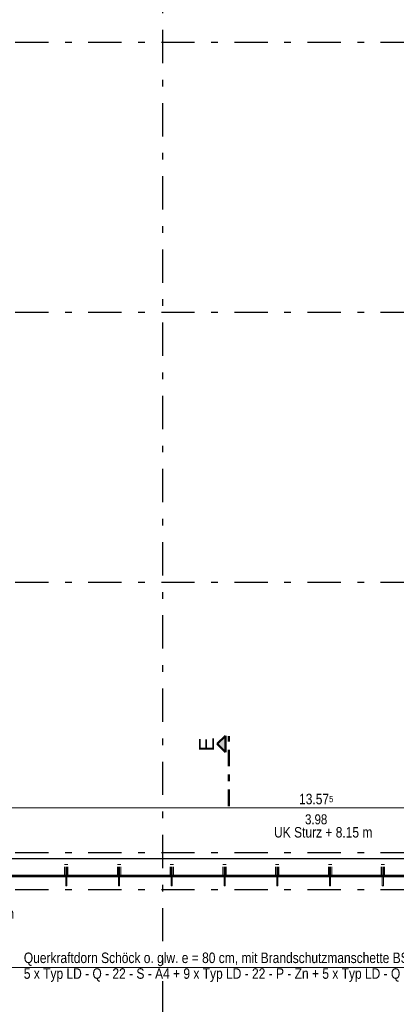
# Model space of a CAD drawing. Header units: millimetres. Extents: x 0 to 78.9, y -26.7 to 42.
# Tile 35 of 68: x 26.3 to 31.9, y 18.3 to 33.1. Entities that reach past the tile are written whole.
import ezdxf

# ---------------------------------------------------------------- set-up
doc = ezdxf.new("R2010")
doc.units = ezdxf.units.MM
for name, pattern in [('DASHDOT', [1, 0.5, -0.25, 0, -0.25]), ('DASHDOTX2', [2, 1, -0.5, 0, -0.5]), ('HIDDEN', [0.375, 0.25, -0.125])]:
    doc.linetypes.add(name, pattern=pattern)
doc.layers.add('Achsen', color=7, linetype='Continuous', lineweight=20)
doc.styles.add('Arial', font='arial.ttf')
doc.styles.add('Arial Narrow', font='ARIALN.TTF')
doc.dimstyles.new('Arch_Strakon_dimstyle', dxfattribs={"dimtxt": 11.25, "dimasz": 1, "dimexe": 1.25, "dimexo": 0.0625, "dimgap": 1, "dimtad": 0, "dimdec": 5, "dimzin": 12, "dimdsep": 46, "dimtxsty": 'Arial Narrow', "dimblk": 'Arrowhead_Tick', "dimsah": 1, "dimcen": 0, "dimse1": 1, "dimse2": 1, "dimclrd": 6, "dimclrt": 3, "dimazin": 0, "dimtfac": 1, "dimtdec": 4, "dimtmove": 0, "dimatfit": 3, "dimldrblk": 'NONE', "dimfxl": 1, "dimtvp": 1, "dimtolj": 1, "dimtzin": 0, "dimlwd": 13, "dimarcsym": 2})

# ---------------------------------------------------------------- blocks, each defined once
blk = doc.blocks.new('Arrowhead_Tick')
at = {"color": 0, "linetype": 'Continuous', "lineweight": -2}
for p, q in [((0, 20), (0, -10)), ((-1, 0), (0, 0)), ((10, 0), (0, 0))]:
    blk.add_line(p, q, dxfattribs=at)
at = {"color": 2, "linetype": 'Continuous', "lineweight": 35}
blk.add_line((4.4, 4.4), (-4.4, -4.4), dxfattribs=at)
blk = doc.blocks.new('*D239')
at = {"layer": 'Achsen', "color": 6, "linetype": 'Continuous', "lineweight": 13}
blk.add_line((23.844, 18.85), (38.226, 18.85), dxfattribs=at)
at = {"layer": 'Defpoints', "color": 0}
for p in [(23.834, 20.078), (38.236, 20.078), (38.236, 18.85)]:
    blk.add_point(p, dxfattribs=at)
at = {"layer": 'Achsen', "color": 6, "lineweight": 13, "xscale": 0.01, "yscale": 0.01, "zscale": 0.01, "rotation": 180}
blk.add_blockref('Arrowhead_Tick', (23.834, 18.85), dxfattribs=at)
at = {"layer": 'Achsen', "color": 6, "lineweight": 13, "xscale": 0.01, "yscale": 0.01, "zscale": 0.01}
blk.add_blockref('Arrowhead_Tick', (38.236, 18.85), dxfattribs=at)
blk = doc.blocks.new('_None')
blk = doc.blocks.new('*D369')
at = {"color": 6, "linetype": 'Continuous', "lineweight": 13}
blk.add_line((23.953, 21.25), (37.508, 21.25), dxfattribs=at)
at = {"layer": 'Defpoints', "color": 0}
for p in [(37.518, 21.25), (23.943, 20.698), (37.518, 20.238)]:
    blk.add_point(p, dxfattribs=at)
at = {"color": 6, "lineweight": 13, "xscale": 0.01, "yscale": 0.01, "zscale": 0.01, "rotation": 180}
blk.add_blockref('Arrowhead_Tick', (23.943, 21.25), dxfattribs=at)
at = {"color": 6, "lineweight": 13, "xscale": 0.01, "yscale": 0.01, "zscale": 0.01}
blk.add_blockref('Arrowhead_Tick', (37.518, 21.25), dxfattribs=at)
at = {"color": 2, "lineweight": 35, "insert": (30.73, 21.38), "char_height": 0.1575, "attachment_point": 5, "style": 'Arial Narrow'}
blk.add_mtext('\\A1;13.57{\\A1;\\H.6x;\\S5;}', dxfattribs=at)

msp = doc.modelspace()

# ---------------------------------------------------------------- hatches: boundary and pattern name
at = {"lineweight": 25, "true_color": 0x0000ff}
msp.add_hatch(color=5, dxfattribs=at).paths.add_polyline_path([(29.2426415, 22.2083492), (29.3676415, 22.0833492), (29.3676415, 22.3333492)])

# ---------------------------------------------------------------- linework, layer by layer
at = {"color": 4, "linetype": 'Continuous', "lineweight": 50}
for p, q in [((29.3676415, 22.3333492), (29.2426415, 22.2083492)), ((29.2426415, 22.2083492), (29.3676415, 22.0833492)), ((29.3676415, 22.0833492), (29.3676415, 22.3333492))]:
    msp.add_line(p, q, dxfattribs=at)
at = {"color": 4, "linetype": 'DASHDOT', "lineweight": 50, "ltscale": 0.5}
msp.add_line((29.4176415, 21.2726852), (29.4176415, 22.3251373), dxfattribs=at)
at = {"color": 6, "linetype": 'HIDDEN', "lineweight": 13, "ltscale": 0.5}
for p, q in [((26.9439116, 20.3984028), (26.9458146, 20.3984028)), ((26.9439116, 20.2383995), (26.9439116, 20.3984028)), ((26.9458146, 20.3984028), (26.951234, 20.3984028)), ((26.951234, 20.3984028), (26.9593445, 20.3984028)), ((26.9593445, 20.3984028), (26.9689116, 20.3984028)), ((26.9609116, 20.2383995), (26.9609116, 20.3984028)), ((26.9689116, 20.3984028), (26.9784787, 20.3984028)), ((26.9769116, 20.2383995), (26.9769116, 20.3984028)), ((26.9784787, 20.3984028), (26.9865893, 20.3984028)), ((26.9865893, 20.3984028), (26.9920086, 20.3984028)), ((26.9920086, 20.3984028), (26.9939116, 20.3984028)), ((26.9939116, 20.2383995), (26.9939116, 20.3984028)), ((27.7380783, 20.3984028), (27.7399813, 20.3984028)), ((27.7380783, 20.2383995), (27.7380783, 20.3984028)), ((27.7399813, 20.3984028), (27.7454006, 20.3984028)), ((27.7454006, 20.3984028), (27.7535112, 20.3984028)), ((27.7535112, 20.3984028), (27.7630783, 20.3984028)), ((27.7550783, 20.2383995), (27.7550783, 20.3984028)), ((27.7630783, 20.3984028), (27.7726454, 20.3984028)), ((27.7710783, 20.2383995), (27.7710783, 20.3984028)), ((27.7726454, 20.3984028), (27.780756, 20.3984028)), ((27.780756, 20.3984028), (27.7861753, 20.3984028)), ((27.7861753, 20.3984028), (27.7880783, 20.3984028)), ((27.7880783, 20.2383995), (27.7880783, 20.3984028)), ((28.532245, 20.3984028), (28.534148, 20.3984028)), ((28.532245, 20.2383995), (28.532245, 20.3984028)), ((28.534148, 20.3984028), (28.5395673, 20.3984028)), ((28.5395673, 20.3984028), (28.5476779, 20.3984028)), ((28.5476779, 20.3984028), (28.557245, 20.3984028)), ((28.549245, 20.2383995), (28.549245, 20.3984028)), ((28.557245, 20.3984028), (28.5668121, 20.3984028)), ((28.565245, 20.2383995), (28.565245, 20.3984028)), ((28.5668121, 20.3984028), (28.5749226, 20.3984028)), ((28.5749226, 20.3984028), (28.580342, 20.3984028)), ((28.580342, 20.3984028), (28.582245, 20.3984028)), ((28.582245, 20.2383995), (28.582245, 20.3984028)), ((29.3264116, 20.3984028), (29.3283146, 20.3984028)), ((29.3264116, 20.2383995), (29.3264116, 20.3984028)), ((29.3283146, 20.3984028), (29.333734, 20.3984028)), ((29.333734, 20.3984028), (29.3418445, 20.3984028)), ((29.3418445, 20.3984028), (29.3514116, 20.3984028)), ((29.3434116, 20.2383995), (29.3434116, 20.3984028)), ((29.3514116, 20.3984028), (29.3609787, 20.3984028)), ((29.3594116, 20.2383995), (29.3594116, 20.3984028)), ((29.3609787, 20.3984028), (29.3690893, 20.3984028)), ((29.3690893, 20.3984028), (29.3745086, 20.3984028)), ((29.3745086, 20.3984028), (29.3764116, 20.3984028)), ((29.3764116, 20.2383995), (29.3764116, 20.3984028)), ((30.1205783, 20.3984028), (30.1224813, 20.3984028)), ((30.1205783, 20.2383995), (30.1205783, 20.3984028)), ((30.1224813, 20.3984028), (30.1279006, 20.3984028)), ((30.1279006, 20.3984028), (30.1360112, 20.3984028)), ((30.1360112, 20.3984028), (30.1455783, 20.3984028)), ((30.1375783, 20.2383995), (30.1375783, 20.3984028)), ((30.1455783, 20.3984028), (30.1551454, 20.3984028)), ((30.1535783, 20.2383995), (30.1535783, 20.3984028)), ((30.1551454, 20.3984028), (30.163256, 20.3984028)), ((30.163256, 20.3984028), (30.1686753, 20.3984028)), ((30.1686753, 20.3984028), (30.1705783, 20.3984028)), ((30.1705783, 20.2383995), (30.1705783, 20.3984028)), ((30.914745, 20.3984028), (30.916648, 20.3984028)), ((30.914745, 20.2383995), (30.914745, 20.3984028)), ((30.916648, 20.3984028), (30.9220673, 20.3984028)), ((30.9220673, 20.3984028), (30.9301779, 20.3984028)), ((30.9301779, 20.3984028), (30.939745, 20.3984028)), ((30.931745, 20.2383995), (30.931745, 20.3984028)), ((30.939745, 20.3984028), (30.9493121, 20.3984028)), ((30.947745, 20.2383995), (30.947745, 20.3984028)), ((30.9493121, 20.3984028), (30.9574226, 20.3984028)), ((30.9574226, 20.3984028), (30.962842, 20.3984028)), ((30.962842, 20.3984028), (30.964745, 20.3984028)), ((30.964745, 20.2383995), (30.964745, 20.3984028)), ((31.7089116, 20.3984028), (31.7108146, 20.3984028)), ((31.7089116, 20.2383995), (31.7089116, 20.3984028)), ((31.7108146, 20.3984028), (31.716234, 20.3984028)), ((31.716234, 20.3984028), (31.7243445, 20.3984028)), ((31.7243445, 20.3984028), (31.7339116, 20.3984028)), ((31.7259116, 20.2383995), (31.7259116, 20.3984028)), ((31.7339116, 20.3984028), (31.7434787, 20.3984028)), ((31.7419116, 20.2383995), (31.7419116, 20.3984028)), ((31.7434787, 20.3984028), (31.7515893, 20.3984028)), ((31.7515893, 20.3984028), (31.7570086, 20.3984028)), ((31.7570086, 20.3984028), (31.7589116, 20.3984028)), ((31.7589116, 20.2383995), (31.7589116, 20.3984028)), ((26.9609116, 20.0784028), (26.9609116, 20.2183995)), ((26.9769116, 20.0784028), (26.9769116, 20.2183995)), ((27.7550783, 20.0784028), (27.7550783, 20.2183995)), ((27.7710783, 20.0784028), (27.7710783, 20.2183995)), ((28.549245, 20.0784028), (28.549245, 20.2183995)), ((28.565245, 20.0784028), (28.565245, 20.2183995)), ((29.3434116, 20.0784028), (29.3434116, 20.2183995)), ((29.3594116, 20.0784028), (29.3594116, 20.2183995)), ((30.1375783, 20.0784028), (30.1375783, 20.2183995)), ((30.1535783, 20.0784028), (30.1535783, 20.2183995)), ((30.931745, 20.0784028), (30.931745, 20.2183995)), ((30.947745, 20.0784028), (30.947745, 20.2183995)), ((31.7259116, 20.0784028), (31.7259116, 20.2183995)), ((31.7419116, 20.0784028), (31.7419116, 20.2183995)), ((26.9609116, 20.0784028), (26.9615206, 20.0784028)), ((26.9615206, 20.0784028), (26.9632548, 20.0784028)), ((26.9632548, 20.0784028), (26.9658502, 20.0784028)), ((26.9658502, 20.0784028), (26.9689116, 20.0784028)), ((26.9689116, 20.0784028), (26.9719731, 20.0784028)), ((26.9719731, 20.0784028), (26.9745685, 20.0784028)), ((26.9745685, 20.0784028), (26.9763027, 20.0784028)), ((26.9763027, 20.0784028), (26.9769116, 20.0784028)), ((27.7550783, 20.0784028), (27.7556873, 20.0784028)), ((27.7556873, 20.0784028), (27.7574214, 20.0784028)), ((27.7574214, 20.0784028), (27.7600168, 20.0784028)), ((27.7600168, 20.0784028), (27.7630783, 20.0784028)), ((27.7630783, 20.0784028), (27.7661398, 20.0784028)), ((27.7661398, 20.0784028), (27.7687352, 20.0784028)), ((27.7687352, 20.0784028), (27.7704693, 20.0784028)), ((27.7704693, 20.0784028), (27.7710783, 20.0784028)), ((28.549245, 20.0784028), (28.5498539, 20.0784028)), ((28.5498539, 20.0784028), (28.5515881, 20.0784028)), ((28.5515881, 20.0784028), (28.5541835, 20.0784028)), ((28.5541835, 20.0784028), (28.557245, 20.0784028)), ((28.557245, 20.0784028), (28.5603064, 20.0784028)), ((28.5603064, 20.0784028), (28.5629018, 20.0784028)), ((28.5629018, 20.0784028), (28.564636, 20.0784028)), ((28.564636, 20.0784028), (28.565245, 20.0784028)), ((29.3434116, 20.0784028), (29.3440206, 20.0784028)), ((29.3440206, 20.0784028), (29.3457548, 20.0784028)), ((29.3457548, 20.0784028), (29.3483502, 20.0784028)), ((29.3483502, 20.0784028), (29.3514116, 20.0784028)), ((29.3514116, 20.0784028), (29.3544731, 20.0784028)), ((29.3544731, 20.0784028), (29.3570685, 20.0784028)), ((29.3570685, 20.0784028), (29.3588027, 20.0784028)), ((29.3588027, 20.0784028), (29.3594116, 20.0784028)), ((30.1375783, 20.0784028), (30.1381873, 20.0784028)), ((30.1381873, 20.0784028), (30.1399214, 20.0784028)), ((30.1399214, 20.0784028), (30.1425168, 20.0784028)), ((30.1425168, 20.0784028), (30.1455783, 20.0784028)), ((30.1455783, 20.0784028), (30.1486398, 20.0784028)), ((30.1486398, 20.0784028), (30.1512352, 20.0784028)), ((30.1512352, 20.0784028), (30.1529693, 20.0784028)), ((30.1529693, 20.0784028), (30.1535783, 20.0784028)), ((30.931745, 20.0784028), (30.9323539, 20.0784028)), ((30.9323539, 20.0784028), (30.9340881, 20.0784028)), ((30.9340881, 20.0784028), (30.9366835, 20.0784028)), ((30.9366835, 20.0784028), (30.939745, 20.0784028)), ((30.939745, 20.0784028), (30.9428064, 20.0784028)), ((30.9428064, 20.0784028), (30.9454018, 20.0784028)), ((30.9454018, 20.0784028), (30.947136, 20.0784028)), ((30.947136, 20.0784028), (30.947745, 20.0784028)), ((31.7259116, 20.0784028), (31.7265206, 20.0784028)), ((31.7265206, 20.0784028), (31.7282548, 20.0784028)), ((31.7282548, 20.0784028), (31.7308502, 20.0784028)), ((31.7308502, 20.0784028), (31.7339116, 20.0784028)), ((31.7339116, 20.0784028), (31.7369731, 20.0784028)), ((31.7369731, 20.0784028), (31.7395685, 20.0784028)), ((31.7395685, 20.0784028), (31.7413027, 20.0784028)), ((31.7413027, 20.0784028), (31.7419116, 20.0784028))]:
    msp.add_line(p, q, dxfattribs=at)
at = {"layer": 'Achsen', "color": 3, "linetype": 'DASHDOTX2', "lineweight": 25, "ltscale": 0.5}
for p, q in [((28.4176415, 39.542572), (28.4176415, 12.5145336)), ((3.1006415, 32.7583995), (48.7755368, 32.7583995)), ((3.1006415, 28.6983995), (48.7755368, 28.6983995)), ((3.1006415, 24.6383995), (48.7755368, 24.6383995)), ((3.1006415, 20.5783995), (48.7755368, 20.5783995)), ((3.1006415, 20.0233995), (48.7755368, 20.0233995))]:
    msp.add_line(p, q, dxfattribs=at)
at = {"layer": 'Achsen', "color": 3, "linetype": 'Continuous', "lineweight": 25}
for p, q in [((23.9426185, 20.4883995), (37.5176185, 20.4883995)), ((23.942245, 20.2183995), (38.1276938, 20.2183995)), ((23.9426185, 20.2383993), (37.5176185, 20.2383995)), ((26.9609116, 20.2183995), (26.9609116, 20.2383995)), ((26.9769116, 20.2183995), (26.9769116, 20.2383995)), ((27.7550783, 20.2183995), (27.7550783, 20.2383995)), ((27.7710783, 20.2183995), (27.7710783, 20.2383995)), ((28.549245, 20.2183995), (28.549245, 20.2383995)), ((28.565245, 20.2183995), (28.565245, 20.2383995)), ((29.3434116, 20.2183995), (29.3434116, 20.2383995)), ((29.3594116, 20.2183995), (29.3594116, 20.2383995)), ((30.1375783, 20.2183995), (30.1375783, 20.2383995)), ((30.1535783, 20.2183995), (30.1535783, 20.2383995)), ((30.931745, 20.2183995), (30.931745, 20.2383995)), ((30.947745, 20.2183995), (30.947745, 20.2383995)), ((31.7259116, 20.2183995), (31.7259116, 20.2383995)), ((31.7419116, 20.2183995), (31.7419116, 20.2383995))]:
    msp.add_line(p, q, dxfattribs=at)

# ---------------------------------------------------------------- texts
at = {"color": 4, "lineweight": 50, "style": 'Arial'}
msp.add_text('E', height=0.225, rotation=90, dxfattribs=at).set_placement((29.1926415, 22.0958492))
at = {"color": 2, "lineweight": 35, "style": 'Arial Narrow'}
msp.add_text('UK Sturz + 8.15 m', height=0.1575, dxfattribs=at).set_placement((30.0968699, 20.8024422))
at = {"color": 2, "lineweight": 35, "insert": (30.7301455, 21.075), "char_height": 0.15, "attachment_point": 5, "line_spacing_factor": 0.9, "style": 'Arial Narrow'}
msp.add_mtext('3.98', dxfattribs=at)
at = {"layer": 'Achsen', "color": 2, "lineweight": 35, "style": 'Arial Narrow'}
msp.add_text('Stb.-Stütze 25 x 40 cm', height=0.1575, dxfattribs=at).set_placement((24.3581081, 19.5838477))
at = {"layer": 'Achsen', "color": 2, "lineweight": 35, "insert": (26.3304942, 18.6316701), "char_height": 0.1575, "attachment_point": 7, "line_spacing_factor": 0.9, "style": 'Arial Narrow'}
msp.add_mtext('Querkraftdorn Schöck o. glw. e = 80 cm, mit Brandschutzmanschette BSM 20 LD 16-22{\\P}5 x Typ LD - Q - 22 - S - A4 + 9 x Typ LD - 22 - P - Zn + 5 x Typ LD - Q - 22 - S - A4', dxfattribs=at)

# ---------------------------------------------------------------- dimensions: what is measured, and where the dimension line sits
at = {"lineweight": 35}
dim = msp.add_linear_dim(base=(37.5176185, 21.25), p1=(23.9426724, 20.6983993), p2=(37.5176185, 20.2383995), text='13.57{\\A1;\\H.6x;\\S5;}', dimstyle='Arch_Strakon_dimstyle', override={"dimscale": 0.01, "dimtxt": 15.75, "dimasz": 1, "dimgap": 5, "dimtad": 1, "dimjust": 0, "dimtih": 0, "dimtoh": 0, "dimdec": 5, "dimdsep": 46, "dimtxsty": 'Arial Narrow', "dimclrd": 6, "dimclrt": 2, "dimtix": 1, "dimtofl": 255, "dimtmove": 0, "dimatfit": 2, "dimfxl": 0, "dimfxlon": 0, "dimtvp": 31.746032, "dimlwd": 13}, dxfattribs=at)
dim.commit()
dim.dimension.update_dxf_attribs({"geometry": '*D369', "text_midpoint": (30.7301455, 21.25), "dimtype": 160})
at = {"layer": 'Achsen', "lineweight": 35}
dim = msp.add_linear_dim(base=(38.2356938, 18.85), p1=(23.834245, 20.0784028), p2=(38.2356938, 20.0784028), text=' ', dimstyle='Arch_Strakon_dimstyle', override={"dimscale": 0.01, "dimtxt": 15, "dimasz": 1, "dimgap": 5, "dimtad": 1, "dimjust": 0, "dimtih": 0, "dimtoh": 0, "dimdec": 5, "dimdsep": 46, "dimtxsty": 'Arial Narrow', "dimclrd": 6, "dimclrt": 2, "dimtix": 1, "dimtofl": 255, "dimtmove": 0, "dimatfit": 2, "dimfxl": 0, "dimfxlon": 0, "dimtvp": 33.333333, "dimlwd": 13}, dxfattribs=at)
dim.commit()
dim.dimension.update_dxf_attribs({"geometry": '*D239', "text_midpoint": (31.0349694, 18.85), "dimtype": 160})

doc.saveas('drawing.dxf')
